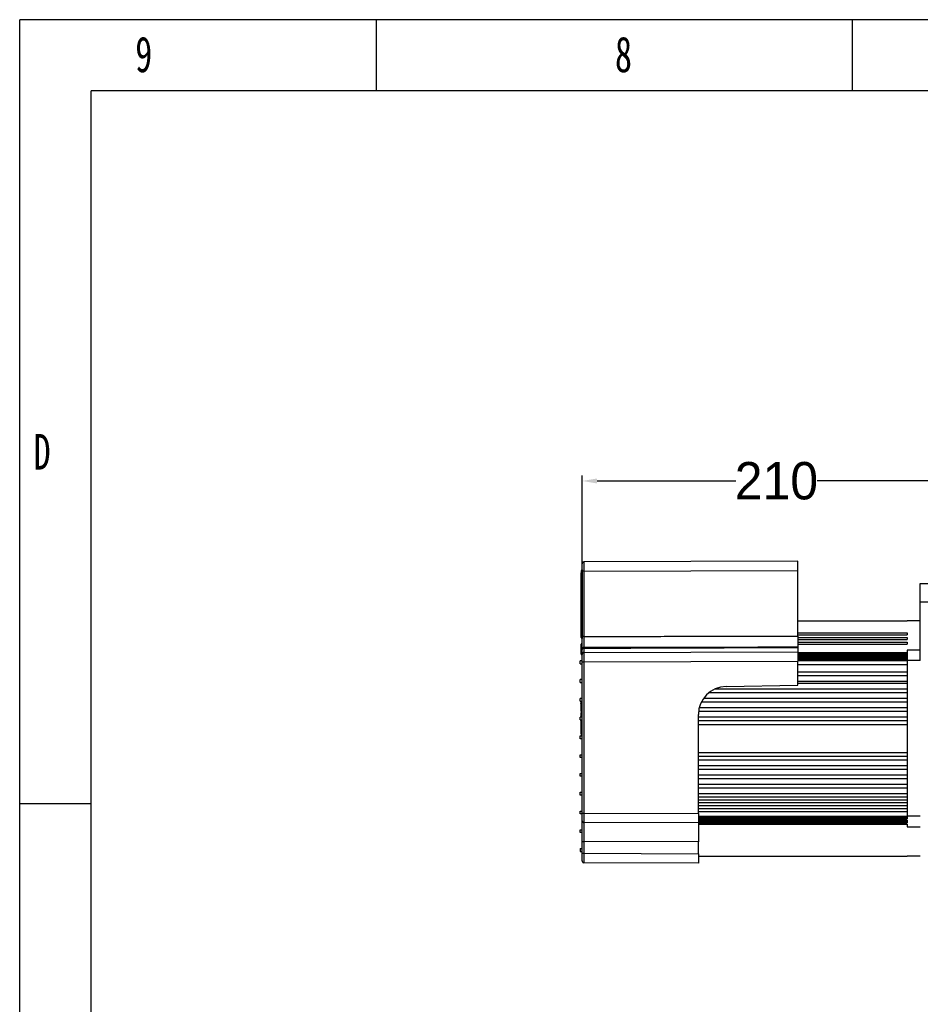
# Model space of a CAD drawing. Header units: millimetres. Extents: x 1476 to 3743, y -156 to 1447.
# Tile 20 of 70: x 1476 to 1958, y 920 to 1447. Entities that reach past the tile are written whole.
import ezdxf

# ---------------------------------------------------------------- set-up
doc = ezdxf.new("R2010")
doc.units = ezdxf.units.MM
doc.styles.add('样式 1', font='SimSun.ttf', dxfattribs={"width": 0.7, "height": 2.5})
doc.dimstyles.get("Standard").update_dxf_attribs({"dimtxt": 20, "dimasz": 8, "dimexe": 3, "dimexo": 5, "dimgap": 0.09, "dimtad": 0, "dimtih": 1, "dimtoh": 1, "dimdsep": 46, "dimtxsty": 'Standard', "dimcen": 0.09, "dimadec": 0, "dimazin": 0, "dimtfac": 1, "dimtofl": 0, "dimtmove": 0, "dimatfit": 3, "dimfxl": 1, "dimtolj": 1, "dimtzin": 0, "dimarcsym": 0})

# ---------------------------------------------------------------- blocks, each defined once
blk = doc.blocks.new('*D7')
at = {"color": 0, "lineweight": -2, "transparency": 16777216}
for p, q in [((1776.66, 1139.54), (1776.66, 1203.33)), ((1984.64, 1151.52), (1984.64, 1203.33)), ((1784.66, 1200.33), (1858.89, 1200.33)), ((1976.64, 1200.33), (1902.41, 1200.33))]:
    blk.add_line(p, q, dxfattribs=at)
at = {"color": 0, "lineweight": 18, "transparency": 16777216}
for points in [[(1784.66, 1201.67), (1784.66, 1199), (1776.66, 1200.33)], [(1976.64, 1201.67), (1976.64, 1199), (1984.64, 1200.33)]]:
    blk.add_solid(points, dxfattribs=at)
at = {"layer": 'Defpoints', "color": 0, "lineweight": 18, "transparency": 16777216}
for p in [(1776.66, 1200.33), (1984.64, 1146.52), (1776.66, 1134.54)]:
    blk.add_point(p, dxfattribs=at)
at = {"color": 0, "lineweight": 18, "transparency": 16777216, "insert": (1880.65, 1200.33), "char_height": 20, "attachment_point": 5}
blk.add_mtext('\\A1;210', dxfattribs=at)
blk = doc.blocks.new('图框')
at = {"lineweight": -3}
for p, q in [((2267.32, 1603.15), (0, 1603.15)), ((0, 0), (0, 1603.15)), ((190.85, 1564.98), (190.85, 1603.15)), ((445.64, 1564.98), (445.64, 1603.15)), ((2229.15, 1564.98), (38.17, 1564.98)), ((38.17, 38.17), (38.17, 1564.98)), ((38.17, 1183.28), (0, 1183.28))]:
    blk.add_line(p, q, dxfattribs=at)
at = {"lineweight": -3, "attachment_point": 1, "style": '样式 1'}
for s, insert, char_height, width in [('9', (61.85, 1594.15), 19.09, 9.9687), ('8', (318.55, 1594.15), 19.09, 9.306), ('{\\fSimSun|b0|i0|c134|p2;D}', (7.45, 1381.35), 19.0852, 9.1894)]:
    blk.add_mtext(s, dxfattribs=dict(at, insert=insert, char_height=char_height, width=width))

msp = doc.modelspace()

# ---------------------------------------------------------------- linework, layer by layer
for p, q in [((1776.663, 1151.996), (1776.663, 1156.016)), ((1892.137, 1157.421), (1777.664, 1157.021)), ((1892.137, 1152.396), (1892.137, 1157.421)), ((1776.158, 1152.29), (1776.158, 1151.063)), ((1776.158, 1120.289), (1776.158, 1151.063)), ((1776.658, 1152.79), (1776.658, 1151.318)), ((1776.663, 1152.79), (1776.658, 1152.79)), ((1776.663, 1151.318), (1776.658, 1151.318)), ((1776.658, 1151.318), (1776.658, 1120.544)), ((1776.663, 1117.084), (1776.663, 1151.996)), ((1777.664, 1151.996), (1776.663, 1151.996)), ((1777.664, 1151.996), (1892.137, 1152.396)), ((1777.664, 1151.996), (1777.664, 1117.084)), ((1892.137, 1117.253), (1892.137, 1152.396)), ((1957.637, 1145.522), (1984.637, 1145.522)), ((1957.637, 1135.522), (1957.637, 1145.522)), ((1984.637, 1135.522), (1957.637, 1135.522)), ((1957.637, 1104.147), (1957.637, 1135.522)), ((1892.139, 1125.523), (1950.637, 1125.523)), ((1957.637, 1125.523), (1950.637, 1125.523)), ((1776.158, 1116.516), (1776.158, 1120.289)), ((1776.663, 1120.544), (1776.658, 1120.544)), ((1776.658, 1120.544), (1776.658, 1116.016)), ((1892.139, 1118.996), (1950.637, 1118.996)), ((1892.139, 1117.996), (1950.637, 1117.996)), ((1950.637, 1118.996), (1950.637, 1117.996)), ((1776.158, 1111.401), (1776.158, 1112.916)), ((1776.158, 1112.569), (1776.158, 1112.569)), ((1776.563, 1113.111), (1776.258, 1113.111)), ((1776.563, 1113.016), (1776.258, 1113.016)), ((1776.258, 1113.016), (1776.258, 1111.501)), ((1776.563, 1111.501), (1776.563, 1113.016)), ((1777.664, 1117.084), (1776.663, 1117.084)), ((1892.137, 1117.253), (1892.137, 1111.473)), ((1892.139, 1116.486), (1950.637, 1116.486)), ((1892.139, 1115.486), (1950.637, 1115.486)), ((1892.139, 1113.986), (1950.637, 1113.986)), ((1892.139, 1112.986), (1950.637, 1112.986)), ((1950.637, 1116.486), (1950.637, 1115.486)), ((1950.637, 1113.986), (1950.637, 1112.986)), ((1776.158, 1111.591), (1776.096, 1111.591)), ((1776.099, 1107.426), (1776.137, 1107.426)), ((1776.137, 1107.426), (1776.258, 1107.426)), ((1776.158, 1111.491), (1776.158, 1111.491)), ((1776.158, 1110.033), (1776.158, 1111.401)), ((1776.158, 1107.616), (1776.158, 1110.033)), ((1776.563, 1111.501), (1776.258, 1111.501)), ((1776.258, 1111.501), (1776.258, 1110.022)), ((1776.563, 1110.022), (1776.258, 1110.022)), ((1776.258, 1110.022), (1776.258, 1107.516)), ((1776.563, 1107.516), (1776.258, 1107.516)), ((1776.258, 1107.426), (1776.563, 1107.426)), ((1776.258, 1107.422), (1776.563, 1107.422)), ((1776.563, 1110.022), (1776.563, 1111.501)), ((1776.563, 1107.516), (1776.563, 1110.022)), ((1776.663, 1111.691), (1776.663, 1111.691)), ((1776.663, 1103.484), (1776.663, 1107.504)), ((1776.663, 1107.326), (1776.663, 1107.326)), ((1777.664, 1111.29), (1777.664, 1110.813)), ((1777.664, 1108.509), (1892.137, 1108.909)), ((1892.137, 1111.472), (1892.137, 1111.2)), ((1892.137, 1111.2), (1892.137, 1108.909)), ((1892.137, 1108.909), (1892.137, 1103.884)), ((1892.139, 1108.475), (1950.637, 1108.475)), ((1892.139, 1108.462), (1950.637, 1108.462)), ((1892.139, 1107.772), (1950.637, 1107.772)), ((1950.637, 1109.814), (1950.637, 1108.462)), ((1957.637, 1109.814), (1950.637, 1109.814)), ((1950.637, 1108.462), (1950.637, 1105.634)), ((1776.663, 1104.011), (1775.658, 1104.011)), ((1775.658, 1102.503), (1775.658, 1104.011)), ((1775.658, 1102.503), (1776.663, 1102.503)), ((1776.663, 1103.484), (1777.664, 1103.484)), ((1776.663, 1022.444), (1776.663, 1103.484)), ((1777.664, 1103.484), (1892.137, 1103.884)), ((1777.664, 1103.484), (1777.664, 1022.444)), ((1892.137, 1090.982), (1892.137, 1103.884)), ((1892.139, 1107.065), (1950.637, 1107.065)), ((1892.139, 1106.358), (1950.637, 1106.358)), ((1892.139, 1105.634), (1950.637, 1105.634)), ((1892.139, 1104.927), (1950.637, 1104.927)), ((1892.139, 1104.147), (1950.637, 1104.147)), ((1892.139, 1102.147), (1950.637, 1102.147)), ((1950.637, 1105.634), (1950.637, 1104.147)), ((1957.637, 1104.147), (1950.637, 1104.147)), ((1950.637, 1104.147), (1950.637, 1020.899)), ((1892.139, 1098.147), (1950.637, 1098.147)), ((1776.663, 1093.961), (1775.658, 1093.961)), ((1775.658, 1092.453), (1775.658, 1093.961)), ((1775.658, 1092.453), (1776.663, 1092.453)), ((1892.139, 1096.147), (1950.637, 1096.147)), ((1892.139, 1093.147), (1950.637, 1093.147)), ((1892.139, 1092.023), (1950.637, 1092.023)), ((1844.548, 1087.023), (1950.637, 1087.023)), ((1847.847, 1089.023), (1950.637, 1089.023)), ((1853.684, 1090.31), (1892.137, 1090.982)), ((1776.663, 1083.911), (1775.658, 1083.911)), ((1775.658, 1082.403), (1775.658, 1083.911)), ((1775.658, 1082.403), (1776.663, 1082.403)), ((1776.065, 1082.215), (1775.934, 1082.215)), ((1840.486, 1082.023), (1950.637, 1082.023)), ((1841.698, 1084.023), (1950.637, 1084.023)), ((1775.94, 1078.204), (1776.663, 1078.204)), ((1776.065, 1077.377), (1775.94, 1077.377)), ((1776.663, 1076.687), (1775.94, 1076.687)), ((1776.065, 1076.236), (1776.663, 1076.236)), ((1838.979, 1077.023), (1950.637, 1077.023)), ((1839.356, 1079.023), (1950.637, 1079.023)), ((1776.663, 1073.861), (1775.658, 1073.861)), ((1775.658, 1072.353), (1775.658, 1073.861)), ((1775.658, 1072.353), (1776.663, 1072.353)), ((1776.065, 1074.953), (1776.663, 1074.953)), ((1838.872, 1022.23), (1838.872, 1075.238)), ((1838.872, 1074.023), (1950.637, 1074.023)), ((1838.872, 1072.023), (1950.637, 1072.023)), ((1776.065, 1066.291), (1776.663, 1066.291)), ((1776.065, 1064.951), (1776.663, 1064.951)), ((1838.872, 1070.023), (1950.637, 1070.023)), ((1775.658, 1063.811), (1776.663, 1063.811)), ((1775.658, 1062.303), (1775.658, 1063.811)), ((1776.663, 1062.303), (1775.658, 1062.303)), ((1775.94, 1064.451), (1776.663, 1064.451)), ((1838.872, 1055.023), (1950.637, 1055.023)), ((1775.658, 1053.761), (1776.663, 1053.761)), ((1775.658, 1052.253), (1775.658, 1053.761)), ((1776.663, 1052.253), (1775.658, 1052.253)), ((1838.872, 1053.023), (1950.637, 1053.023)), ((1838.872, 1051.023), (1950.637, 1051.023)), ((1838.872, 1048.023), (1950.637, 1048.023)), ((1838.872, 1046.023), (1950.637, 1046.023)), ((1775.658, 1043.711), (1776.663, 1043.711)), ((1775.658, 1042.203), (1775.658, 1043.711)), ((1776.663, 1042.203), (1775.658, 1042.203)), ((1838.872, 1043.023), (1950.637, 1043.023)), ((1838.872, 1041.023), (1950.637, 1041.023)), ((1775.658, 1033.661), (1776.663, 1033.661)), ((1775.658, 1032.153), (1775.658, 1033.661)), ((1838.872, 1038.023), (1950.637, 1038.023)), ((1838.872, 1036.023), (1950.637, 1036.023)), ((1776.663, 1032.153), (1775.658, 1032.153)), ((1838.872, 1033.023), (1950.637, 1033.023)), ((1838.872, 1031.223), (1950.637, 1031.223)), ((1838.872, 1029.623), (1950.637, 1029.623)), ((1838.872, 1028.123), (1950.637, 1028.123)), ((1775.658, 1023.611), (1776.663, 1023.611)), ((1775.658, 1022.103), (1775.658, 1023.611)), ((1838.872, 1026.523), (1950.637, 1026.523)), ((1838.872, 1025.023), (1950.637, 1025.023)), ((1838.872, 1023.423), (1950.637, 1023.423)), ((1776.663, 1022.103), (1775.658, 1022.103)), ((1776.663, 1018.424), (1776.663, 1022.444)), ((1776.663, 1022.444), (1777.664, 1022.444)), ((1776.663, 1007.369), (1776.663, 1018.424)), ((1777.664, 1022.444), (1838.872, 1022.23)), ((1838.872, 1022.23), (1838.872, 1017.205)), ((1838.872, 1020.899), (1950.637, 1020.899)), ((1838.872, 1020.119), (1950.637, 1020.119)), ((1838.872, 1019.412), (1950.637, 1019.412)), ((1838.872, 1018.688), (1950.637, 1018.688)), ((1838.872, 1017.981), (1950.637, 1017.981)), ((1950.637, 1020.899), (1950.637, 1019.412)), ((1957.637, 1020.899), (1950.637, 1020.899)), ((1950.637, 1018.688), (1950.637, 1017.274)), ((1775.658, 1013.561), (1776.663, 1013.561)), ((1775.658, 1012.053), (1775.658, 1013.561)), ((1838.872, 1017.205), (1777.664, 1017.419)), ((1838.872, 1017.274), (1950.637, 1017.274)), ((1838.872, 1017.205), (1838.872, 1007.155)), ((1838.872, 1016.583), (1950.637, 1016.583)), ((1838.872, 1016.571), (1950.637, 1016.571)), ((1950.637, 1016.583), (1950.637, 1015.229)), ((1950.637, 1015.229), (1957.637, 1015.229)), ((1776.663, 1012.053), (1775.658, 1012.053)), ((1776.663, 1000.961), (1776.663, 1007.369)), ((1776.663, 1007.369), (1777.664, 1007.369)), ((1777.664, 1007.369), (1777.664, 1000.961)), ((1838.872, 1007.155), (1777.664, 1007.369)), ((1838.872, 1000.747), (1838.872, 1007.155)), ((1775.658, 1003.511), (1776.663, 1003.511)), ((1775.658, 1003.511), (1775.658, 1002.003)), ((1775.658, 1002.003), (1776.663, 1002.003)), ((1776.663, 996.941), (1776.663, 1000.961)), ((1776.663, 1000.961), (1777.664, 1000.961)), ((1777.664, 1000.961), (1838.872, 1000.747)), ((1838.872, 1000.747), (1838.872, 995.722)), ((1838.872, 999.523), (1950.637, 999.523)), ((1957.637, 999.522), (1950.637, 999.522)), ((1838.872, 995.722), (1777.664, 995.936))]:
    msp.add_line(p, q)
for centre, radius, start, end in [((1777.668, 1156.016), 1.005, 90.2, 180), ((1776.658, 1152.29), 0.5, 90, 180), ((1776.658, 1116.516), 0.5, 180, 270), ((1776.258, 1112.916), 0.1, 90, 180), ((1776.258, 1111.401), 0.1, 90, 180), ((1776.258, 1107.616), 0.1, 180, 270), ((1776.563, 1107.416), 0.1, 0, 90), ((1777.668, 1107.504), 1.005, 90.2, 180), ((1853.947, 1075.238), 15.075, 91, 180), ((1777.668, 1018.424), 1.005, 180, 269.8), ((1777.668, 996.941), 1.005, 180, 201.30223), ((1777.668, 996.941), 1.005, 221.27013, 269.8)]:
    msp.add_arc(centre, radius, start, end)
for centre, major_axis, ratio, start_param, end_param in [((1776.658, 1151.063), (0.5, 0), 0.5092598, 1.5707963, 3.1415927), ((1776.658, 1120.289), (0.5, 0), 0.5092598, 1.5707963, 3.1415927), ((1776.258, 1113.011), (-0.1, 0), 0.9999999, 4.7353675, 6.2814163), ((1776.258, 1113.011), (-0.1, 0), 0.999998, 4.715068, 6.2808669), ((1776.563, 1113.211), (-0.1, 0), 1, 1.5923286, 3.1415786), ((1776.563, 1113.211), (0.1, 0), 0.9999967, 4.7383937, 6.2830564), ((1776.258, 1110.033), (-0.1, 0), 0.1035606, 0, 1.5707963), ((1776.258, 1107.526), (-0.1, 0), 0.9999946, 6.2826305, 7.8610924), ((1776.258, 1107.522), (-0.1, 0), 0.9999882, 0.0046223, 1.5903256), ((1776.563, 1107.326), (-0.1, 0), 1, 4.3434606, 4.7234006), ((1776.563, 1107.322), (0.1, 0), 0.9999821, 0.0013817, 1.5810575), ((1776.563, 1107.326), (0.1, 0), 0.9999999, 0.0000039, 1.5717026), ((1776.563, 1107.322), (0.1, 0), 0.9999902, 6.2790693, 7.8544103), ((1777.668, 1110.566), (1.005, 0), 0.7205924, 1.5742869, 3.1415927), ((1777.668, 1110.096), (1.005, 0), 0.7134656, 1.5742871, 3.1415927)]:
    msp.add_ellipse(centre, major_axis=major_axis, ratio=ratio, start_param=start_param, end_param=end_param)
for points, degree, knots in [([(1777.664, 1156.922), (1777.569, 1156.939), (1777.382, 1156.941), (1777.104, 1156.846), (1776.872, 1156.652), (1776.77, 1156.477), (1776.73, 1156.379)], 3, [0, 0, 0, 0, 0.2442257, 0.4974427, 0.7522353, 1, 1, 1, 1]), ([(1777.664, 1156.927), (1777.664, 1156.927), (1777.664, 1156.924), (1777.664, 1156.918), (1777.664, 1156.911), (1777.664, 1156.903), (1777.664, 1156.895), (1777.664, 1156.887), (1777.664, 1156.879), (1777.664, 1156.87), (1777.664, 1156.861), (1777.663, 1156.852), (1777.663, 1156.842), (1777.663, 1156.832), (1777.663, 1156.822), (1777.663, 1156.812), (1777.663, 1156.802), (1777.663, 1156.791), (1777.663, 1156.78), (1777.663, 1156.769), (1777.663, 1156.757), (1777.663, 1156.745), (1777.663, 1156.733), (1777.663, 1156.721), (1777.663, 1156.709), (1777.663, 1156.696), (1777.663, 1156.683), (1777.663, 1156.67), (1777.663, 1156.656), (1777.663, 1156.642), (1777.663, 1156.628), (1777.663, 1156.614), (1777.663, 1156.6), (1777.663, 1156.585), (1777.663, 1156.57), (1777.663, 1156.555), (1777.663, 1156.539), (1777.663, 1156.524), (1777.663, 1156.508), (1777.663, 1156.492), (1777.663, 1156.475), (1777.663, 1156.459), (1777.663, 1156.442), (1777.663, 1156.425), (1777.663, 1156.407), (1777.663, 1156.39), (1777.663, 1156.372), (1777.663, 1156.354), (1777.663, 1156.336), (1777.663, 1156.317), (1777.663, 1156.299), (1777.663, 1156.28), (1777.663, 1156.261), (1777.663, 1156.241), (1777.663, 1156.222), (1777.663, 1156.202), (1777.663, 1156.182), (1777.663, 1156.162), (1777.663, 1156.141), (1777.663, 1156.121), (1777.663, 1156.1), (1777.663, 1156.079), (1777.663, 1156.057), (1777.663, 1156.036), (1777.663, 1156.014), (1777.663, 1155.992), (1777.663, 1155.97), (1777.663, 1155.948), (1777.663, 1155.925), (1777.663, 1155.902), (1777.663, 1155.879), (1777.663, 1155.856), (1777.663, 1155.833), (1777.663, 1155.809), (1777.663, 1155.785), (1777.663, 1155.761), (1777.663, 1155.737), (1777.663, 1155.713), (1777.663, 1155.688), (1777.663, 1155.663), (1777.663, 1155.638), (1777.663, 1155.613), (1777.663, 1155.588), (1777.663, 1155.562), (1777.663, 1155.537), (1777.663, 1155.511), (1777.663, 1155.485), (1777.663, 1155.458), (1777.663, 1155.432), (1777.663, 1155.405), (1777.663, 1155.378), (1777.663, 1155.351), (1777.663, 1155.324), (1777.663, 1155.297), (1777.663, 1155.269), (1777.663, 1155.242), (1777.663, 1155.214), (1777.663, 1155.186), (1777.663, 1155.158), (1777.663, 1155.129), (1777.663, 1155.101), (1777.663, 1155.072), (1777.663, 1155.043), (1777.663, 1155.014), (1777.663, 1154.985), (1777.663, 1154.956), (1777.663, 1154.926), (1777.663, 1154.897), (1777.663, 1154.867), (1777.663, 1154.837), (1777.663, 1154.807), (1777.663, 1154.777), (1777.663, 1154.746), (1777.663, 1154.716), (1777.663, 1154.685), (1777.663, 1154.654), (1777.663, 1154.623), (1777.663, 1154.592), (1777.663, 1154.561), (1777.663, 1154.53), (1777.663, 1154.498), (1777.663, 1154.467), (1777.663, 1154.435), (1777.663, 1154.403), (1777.663, 1154.371), (1777.663, 1154.339), (1777.663, 1154.307), (1777.663, 1154.274), (1777.663, 1154.242), (1777.663, 1154.209), (1777.663, 1154.177), (1777.663, 1154.144), (1777.663, 1154.111), (1777.663, 1154.078), (1777.663, 1154.045), (1777.663, 1154.011), (1777.663, 1153.978), (1777.663, 1153.944), (1777.663, 1153.911), (1777.663, 1153.877), (1777.663, 1153.843), (1777.663, 1153.81), (1777.663, 1153.776), (1777.663, 1153.741), (1777.663, 1153.707), (1777.663, 1153.673), (1777.663, 1153.639), (1777.663, 1153.604), (1777.663, 1153.57), (1777.663, 1153.535), (1777.663, 1153.501), (1777.663, 1153.466), (1777.663, 1153.431), (1777.663, 1153.396), (1777.663, 1153.361), (1777.663, 1153.326), (1777.663, 1153.291), (1777.664, 1153.256), (1777.664, 1153.221), (1777.664, 1153.185), (1777.664, 1153.15), (1777.664, 1153.114), (1777.664, 1153.079), (1777.664, 1153.043), (1777.664, 1153.008), (1777.664, 1152.972), (1777.664, 1152.936), (1777.664, 1152.901), (1777.664, 1152.865), (1777.664, 1152.829), (1777.664, 1152.793), (1777.664, 1152.757), (1777.664, 1152.721), (1777.664, 1152.685), (1777.664, 1152.649), (1777.664, 1152.613), (1777.664, 1152.577), (1777.664, 1152.541), (1777.664, 1152.505), (1777.664, 1152.468), (1777.664, 1152.432), (1777.664, 1152.396), (1777.664, 1152.36), (1777.664, 1152.323), (1777.664, 1152.287), (1777.664, 1152.251), (1777.664, 1152.214), (1777.664, 1152.178), (1777.664, 1152.142), (1777.664, 1152.105), (1777.664, 1152.069), (1777.664, 1152.033), (1777.664, 1152.008), (1777.664, 1151.996)], 3, [0, 0, 0, 0, 0.0011298, 0.0063872, 0.0116445, 0.0169019, 0.0221593, 0.0274166, 0.032674, 0.0379313, 0.0431887, 0.048446, 0.0537034, 0.0589607, 0.0642181, 0.0694754, 0.0747328, 0.0799901, 0.0852475, 0.0905048, 0.0957621, 0.1010195, 0.1062768, 0.1115341, 0.1167915, 0.1220488, 0.1273061, 0.1325634, 0.1378208, 0.1430781, 0.1483354, 0.1535927, 0.15885, 0.1641073, 0.1693647, 0.174622, 0.1798793, 0.1851366, 0.1903939, 0.1956512, 0.2009085, 0.2061658, 0.2114231, 0.2166804, 0.2219377, 0.227195, 0.2324523, 0.2377095, 0.2429668, 0.2482241, 0.2534814, 0.2587387, 0.263996, 0.2692532, 0.2745105, 0.2797678, 0.2850251, 0.2902823, 0.2955396, 0.3007969, 0.3060541, 0.3113114, 0.3165687, 0.3218259, 0.3270832, 0.3323404, 0.3375977, 0.342855, 0.3481122, 0.3533695, 0.3586267, 0.363884, 0.3691412, 0.3743985, 0.3796557, 0.3849129, 0.3901702, 0.3954274, 0.4006847, 0.4059419, 0.4111991, 0.4164564, 0.4217136, 0.4269708, 0.432228, 0.4374853, 0.4427425, 0.4479997, 0.4532569, 0.4585142, 0.4637714, 0.4690286, 0.4742858, 0.479543, 0.4848002, 0.4900574, 0.4953147, 0.5005719, 0.5058291, 0.5110863, 0.5163435, 0.5216007, 0.5268579, 0.5321151, 0.5373723, 0.5426295, 0.5478867, 0.5531438, 0.558401, 0.5636582, 0.5689154, 0.5741726, 0.5794298, 0.584687, 0.5899441, 0.5952013, 0.6004585, 0.6057157, 0.6109729, 0.61623, 0.6214872, 0.6267444, 0.6320015, 0.6372587, 0.6425159, 0.647773, 0.6530302, 0.6582874, 0.6635445, 0.6688017, 0.6740588, 0.679316, 0.6845732, 0.6898303, 0.6950875, 0.7003446, 0.7056018, 0.7108589, 0.7161161, 0.7213732, 0.7266304, 0.7318875, 0.7371446, 0.7424018, 0.7476589, 0.752916, 0.7581732, 0.7634303, 0.7686875, 0.7739446, 0.7792017, 0.7844588, 0.789716, 0.7949731, 0.8002302, 0.8054873, 0.8107445, 0.8160016, 0.8212587, 0.8265158, 0.8317729, 0.8370301, 0.8422872, 0.8475443, 0.8528014, 0.8580585, 0.8633156, 0.8685727, 0.8738298, 0.8790869, 0.884344, 0.8896011, 0.8948582, 0.9001153, 0.9053724, 0.9106295, 0.9158866, 0.9211437, 0.9264008, 0.9316579, 0.936915, 0.9421721, 0.9474292, 0.9526863, 0.9579434, 0.9632004, 0.9684575, 0.9737146, 0.9789717, 0.9842288, 0.9894858, 0.9947429, 1, 1, 1, 1]), ([(1777.664, 1157.021), (1777.664, 1157.021), (1777.664, 1157.021), (1777.664, 1157.021), (1777.664, 1157.02), (1777.664, 1157.019), (1777.664, 1157.018), (1777.664, 1157.017), (1777.664, 1157.015), (1777.664, 1157.013), (1777.664, 1157.011), (1777.664, 1157.008), (1777.664, 1157.005), (1777.664, 1157.002), (1777.664, 1156.999), (1777.664, 1156.996), (1777.664, 1156.992), (1777.664, 1156.988), (1777.664, 1156.983), (1777.664, 1156.979), (1777.664, 1156.974), (1777.664, 1156.969), (1777.664, 1156.963), (1777.664, 1156.958), (1777.664, 1156.952), (1777.664, 1156.946), (1777.664, 1156.939), (1777.664, 1156.933), (1777.664, 1156.929), (1777.664, 1156.927)], 3, [0, 0, 0, 0, 0.0373343, 0.0746685, 0.1120027, 0.1493369, 0.1866711, 0.2240053, 0.2613395, 0.2986736, 0.3360078, 0.3733419, 0.410676, 0.4480101, 0.4853442, 0.5226782, 0.5600123, 0.5973464, 0.6346804, 0.6720144, 0.7093484, 0.7466824, 0.7840164, 0.8213503, 0.8586843, 0.8960182, 0.9333521, 0.9706861, 1, 1, 1, 1]), ([(1776.663, 1110.992), (1776.663, 1111.445), (1776.663, 1111.955), (1776.663, 1112.329), (1776.663, 1112.728), (1776.663, 1113.126), (1776.663, 1113.962), (1776.663, 1114.829), (1776.663, 1115.72), (1776.663, 1116.172), (1776.663, 1116.627), (1776.663, 1117.084)], 2, [0, 0, 0, 0.1832984, 0.1832984, 0.3194153, 0.3194153, 0.4555322, 0.5916492, 0.7277661, 0.8638831, 0.8638831, 1, 1, 1]), ([(1777.664, 1117.084), (1777.665, 1116.814), (1777.665, 1116.545), (1777.666, 1116.008), (1777.666, 1115.741), (1777.666, 1115.213), (1777.667, 1114.952), (1777.667, 1114.437), (1777.667, 1114.184), (1777.667, 1113.687), (1777.667, 1113.202), (1777.666, 1112.513), (1777.665, 1111.87), (1777.665, 1111.477), (1777.664, 1111.29)], 3, [0, 0, 0, 0, 0.125, 0.125, 0.25, 0.25, 0.375, 0.375, 0.5, 0.5, 0.625, 0.75, 0.875, 1, 1, 1, 1]), ([(1776.258, 1107.521), (1776.258, 1107.516), (1776.258, 1107.511), (1776.258, 1107.497), (1776.258, 1107.489), (1776.258, 1107.475), (1776.258, 1107.455), (1776.258, 1107.438), (1776.258, 1107.431), (1776.258, 1107.428), (1776.258, 1107.427), (1776.258, 1107.426), (1776.258, 1107.426), (1776.258, 1107.426)], 3, [0, 0, 0, 0, 0.0828935, 0.0828935, 0.2289645, 0.2289645, 0.3750355, 0.6671776, 0.8132486, 0.8132486, 0.9593196, 0.9593196, 1, 1, 1, 1]), ([(1776.563, 1107.426), (1776.563, 1107.426), (1776.563, 1107.426), (1776.563, 1107.427), (1776.563, 1107.433), (1776.563, 1107.45), (1776.563, 1107.468), (1776.563, 1107.474), (1776.563, 1107.489), (1776.563, 1107.497), (1776.563, 1107.506), (1776.563, 1107.508), (1776.563, 1107.509)], 3, [0, 0, 0, 0, 0.0367102, 0.0367102, 0.3513324, 0.6659545, 0.6659545, 0.8232656, 0.8232656, 0.9805767, 0.9805767, 1, 1, 1, 1]), ([(1776.663, 1107.504), (1776.663, 1107.504), (1776.663, 1107.762), (1776.663, 1108.014), (1776.663, 1108.346), (1776.663, 1108.753), (1776.663, 1108.994), (1776.663, 1109.479), (1776.663, 1110.096)], 2, [0, 0, 0, 0.25, 0.375, 0.5, 0.625, 0.75, 0.75, 1, 1, 1]), ([(1777.664, 1108.41), (1777.569, 1108.427), (1777.382, 1108.429), (1777.104, 1108.334), (1776.872, 1108.14), (1776.77, 1107.965), (1776.73, 1107.867)], 3, [0, 0, 0, 0, 0.2442257, 0.4974427, 0.7522353, 1, 1, 1, 1]), ([(1777.664, 1108.415), (1777.664, 1108.415), (1777.664, 1108.412), (1777.664, 1108.407), (1777.664, 1108.399), (1777.664, 1108.391), (1777.664, 1108.383), (1777.664, 1108.375), (1777.664, 1108.367), (1777.664, 1108.358), (1777.664, 1108.349), (1777.663, 1108.34), (1777.663, 1108.33), (1777.663, 1108.321), (1777.663, 1108.31), (1777.663, 1108.3), (1777.663, 1108.29), (1777.663, 1108.279), (1777.663, 1108.268), (1777.663, 1108.257), (1777.663, 1108.245), (1777.663, 1108.233), (1777.663, 1108.221), (1777.663, 1108.209), (1777.663, 1108.197), (1777.663, 1108.184), (1777.663, 1108.171), (1777.663, 1108.158), (1777.663, 1108.144), (1777.663, 1108.13), (1777.663, 1108.116), (1777.663, 1108.102), (1777.663, 1108.088), (1777.663, 1108.073), (1777.663, 1108.058), (1777.663, 1108.043), (1777.663, 1108.027), (1777.663, 1108.012), (1777.663, 1107.996), (1777.663, 1107.98), (1777.663, 1107.963), (1777.663, 1107.947), (1777.663, 1107.93), (1777.663, 1107.913), (1777.663, 1107.896), (1777.663, 1107.878), (1777.663, 1107.86), (1777.663, 1107.842), (1777.663, 1107.824), (1777.663, 1107.806), (1777.663, 1107.787), (1777.663, 1107.768), (1777.663, 1107.749), (1777.663, 1107.73), (1777.663, 1107.71), (1777.663, 1107.69), (1777.663, 1107.67), (1777.663, 1107.65), (1777.663, 1107.629), (1777.663, 1107.609), (1777.663, 1107.588), (1777.663, 1107.567), (1777.663, 1107.545), (1777.663, 1107.524), (1777.663, 1107.502), (1777.663, 1107.48), (1777.663, 1107.458), (1777.663, 1107.436), (1777.663, 1107.413), (1777.663, 1107.39), (1777.663, 1107.367), (1777.663, 1107.344), (1777.663, 1107.321), (1777.663, 1107.297), (1777.663, 1107.273), (1777.663, 1107.249), (1777.663, 1107.225), (1777.663, 1107.201), (1777.663, 1107.176), (1777.663, 1107.151), (1777.663, 1107.127), (1777.663, 1107.101), (1777.663, 1107.076), (1777.663, 1107.05), (1777.663, 1107.025), (1777.663, 1106.999), (1777.663, 1106.973), (1777.663, 1106.947), (1777.663, 1106.92), (1777.663, 1106.893), (1777.663, 1106.867), (1777.663, 1106.84), (1777.663, 1106.812), (1777.663, 1106.785), (1777.663, 1106.758), (1777.663, 1106.73), (1777.663, 1106.702), (1777.663, 1106.674), (1777.663, 1106.646), (1777.663, 1106.617), (1777.663, 1106.589), (1777.663, 1106.56), (1777.663, 1106.531), (1777.663, 1106.502), (1777.663, 1106.473), (1777.663, 1106.444), (1777.663, 1106.414), (1777.663, 1106.385), (1777.663, 1106.355), (1777.663, 1106.325), (1777.663, 1106.295), (1777.663, 1106.265), (1777.663, 1106.234), (1777.663, 1106.204), (1777.663, 1106.173), (1777.663, 1106.142), (1777.663, 1106.112), (1777.663, 1106.08), (1777.663, 1106.049), (1777.663, 1106.018), (1777.663, 1105.986), (1777.663, 1105.955), (1777.663, 1105.923), (1777.663, 1105.891), (1777.663, 1105.859), (1777.663, 1105.827), (1777.663, 1105.795), (1777.663, 1105.763), (1777.663, 1105.73), (1777.663, 1105.697), (1777.663, 1105.665), (1777.663, 1105.632), (1777.663, 1105.599), (1777.663, 1105.566), (1777.663, 1105.533), (1777.663, 1105.499), (1777.663, 1105.466), (1777.663, 1105.433), (1777.663, 1105.399), (1777.663, 1105.365), (1777.663, 1105.332), (1777.663, 1105.298), (1777.663, 1105.264), (1777.663, 1105.23), (1777.663, 1105.195), (1777.663, 1105.161), (1777.663, 1105.127), (1777.663, 1105.092), (1777.663, 1105.058), (1777.663, 1105.023), (1777.663, 1104.989), (1777.663, 1104.954), (1777.663, 1104.919), (1777.663, 1104.884), (1777.663, 1104.849), (1777.663, 1104.814), (1777.663, 1104.779), (1777.664, 1104.744), (1777.664, 1104.709), (1777.664, 1104.673), (1777.664, 1104.638), (1777.664, 1104.603), (1777.664, 1104.567), (1777.664, 1104.532), (1777.664, 1104.496), (1777.664, 1104.46), (1777.664, 1104.425), (1777.664, 1104.389), (1777.664, 1104.353), (1777.664, 1104.317), (1777.664, 1104.281), (1777.664, 1104.245), (1777.664, 1104.209), (1777.664, 1104.173), (1777.664, 1104.137), (1777.664, 1104.101), (1777.664, 1104.065), (1777.664, 1104.029), (1777.664, 1103.993), (1777.664, 1103.957), (1777.664, 1103.92), (1777.664, 1103.884), (1777.664, 1103.848), (1777.664, 1103.812), (1777.664, 1103.775), (1777.664, 1103.739), (1777.664, 1103.703), (1777.664, 1103.666), (1777.664, 1103.63), (1777.664, 1103.594), (1777.664, 1103.557), (1777.664, 1103.521), (1777.664, 1103.497), (1777.664, 1103.484)], 3, [0, 0, 0, 0, 0.0011037, 0.0063609, 0.0116181, 0.0168753, 0.0221325, 0.0273897, 0.0326469, 0.0379041, 0.0431613, 0.0484186, 0.0536758, 0.058933, 0.0641902, 0.0694474, 0.0747047, 0.0799619, 0.0852191, 0.0904763, 0.0957336, 0.1009908, 0.106248, 0.1115053, 0.1167625, 0.1220197, 0.127277, 0.1325342, 0.1377914, 0.1430487, 0.1483059, 0.1535632, 0.1588204, 0.1640776, 0.1693349, 0.1745921, 0.1798494, 0.1851066, 0.1903639, 0.1956211, 0.2008784, 0.2061357, 0.2113929, 0.2166502, 0.2219074, 0.2271647, 0.232422, 0.2376792, 0.2429365, 0.2481938, 0.253451, 0.2587083, 0.2639656, 0.2692229, 0.2744801, 0.2797374, 0.2849947, 0.290252, 0.2955093, 0.3007665, 0.3060238, 0.3112811, 0.3165384, 0.3217957, 0.327053, 0.3323103, 0.3375676, 0.3428249, 0.3480822, 0.3533395, 0.3585968, 0.3638541, 0.3691114, 0.3743687, 0.379626, 0.3848833, 0.3901406, 0.3953979, 0.4006552, 0.4059125, 0.4111698, 0.4164272, 0.4216845, 0.4269418, 0.4321991, 0.4374564, 0.4427138, 0.4479711, 0.4532284, 0.4584858, 0.4637431, 0.4690004, 0.4742578, 0.4795151, 0.4847724, 0.4900298, 0.4952871, 0.5005445, 0.5058018, 0.5110591, 0.5163165, 0.5215738, 0.5268312, 0.5320885, 0.5373459, 0.5426033, 0.5478606, 0.553118, 0.5583753, 0.5636327, 0.5688901, 0.5741474, 0.5794048, 0.5846622, 0.5899195, 0.5951769, 0.6004343, 0.6056917, 0.610949, 0.6162064, 0.6214638, 0.6267212, 0.6319786, 0.637236, 0.6424933, 0.6477507, 0.6530081, 0.6582655, 0.6635229, 0.6687803, 0.6740377, 0.6792951, 0.6845525, 0.6898099, 0.6950673, 0.7003247, 0.7055821, 0.7108396, 0.716097, 0.7213544, 0.7266118, 0.7318692, 0.7371266, 0.7423841, 0.7476415, 0.7528989, 0.7581563, 0.7634138, 0.7686712, 0.7739286, 0.7791861, 0.7844435, 0.7897009, 0.7949584, 0.8002158, 0.8054733, 0.8107307, 0.8159882, 0.8212456, 0.8265031, 0.8317605, 0.837018, 0.8422754, 0.8475329, 0.8527903, 0.8580478, 0.8633053, 0.8685627, 0.8738202, 0.8790777, 0.8843351, 0.8895926, 0.8948501, 0.9001076, 0.905365, 0.9106225, 0.91588, 0.9211375, 0.926395, 0.9316525, 0.93691, 0.9421675, 0.9474249, 0.9526824, 0.9579399, 0.9631974, 0.9684549, 0.9737124, 0.97897, 0.9842275, 0.989485, 0.9947425, 1, 1, 1, 1]), ([(1777.664, 1110.813), (1796.721, 1110.878), (1834.879, 1111.007), (1873.036, 1111.136), (1892.137, 1111.2)], 3, [0, 0, 0, 0, 0.4994143, 1, 1, 1, 1]), ([(1777.664, 1108.509), (1777.664, 1108.509), (1777.664, 1108.509), (1777.664, 1108.509), (1777.664, 1108.508), (1777.664, 1108.507), (1777.664, 1108.506), (1777.664, 1108.505), (1777.664, 1108.503), (1777.664, 1108.501), (1777.664, 1108.499), (1777.664, 1108.496), (1777.664, 1108.493), (1777.664, 1108.49), (1777.664, 1108.487), (1777.664, 1108.484), (1777.664, 1108.48), (1777.664, 1108.476), (1777.664, 1108.471), (1777.664, 1108.467), (1777.664, 1108.462), (1777.664, 1108.457), (1777.664, 1108.451), (1777.664, 1108.446), (1777.664, 1108.44), (1777.664, 1108.434), (1777.664, 1108.427), (1777.664, 1108.421), (1777.664, 1108.417), (1777.664, 1108.415)], 3, [0, 0, 0, 0, 0.0373272, 0.0746545, 0.1119817, 0.149309, 0.1866363, 0.2239636, 0.2612909, 0.2986182, 0.3359455, 0.3732728, 0.4106001, 0.4479275, 0.4852548, 0.5225822, 0.5599095, 0.5972369, 0.6345643, 0.6718917, 0.7092191, 0.7465465, 0.7838739, 0.8212013, 0.8585288, 0.8958562, 0.9331837, 0.9705111, 1, 1, 1, 1]), ([(1776.065, 1082.471), (1776.065, 1082.471), (1776.065, 1081.516), (1776.065, 1079.16), (1776.065, 1078.206), (1776.065, 1078.204)], 3, [0, 0, 0, 0, 0.5002104, 0.5002104, 1, 1, 1, 1]), ([(1776.065, 1081.219), (1776.065, 1081.294), (1776.065, 1081.331), (1776.065, 1081.331), (1776.065, 1081.331), (1776.065, 1081.331)], 3, [0, 0, 0, 0, 0.3333333, 0.3333333, 1, 1, 1, 1]), ([(1776.065, 1072.377), (1776.065, 1071.905), (1776.065, 1071.409), (1776.065, 1070.89), (1776.065, 1070.89), (1776.065, 1066.956), (1776.065, 1066.956), (1776.065, 1066.722), (1776.065, 1066.5), (1776.065, 1066.291)], 3, [0, 0, 0, 0, 0.2563026, 0.2563026, 0.2563026, 0.6281513, 0.6281513, 0.6281513, 1, 1, 1, 1]), ([(1776.73, 1018.062), (1776.77, 1017.963), (1776.872, 1017.789), (1777.104, 1017.594), (1777.382, 1017.499), (1777.569, 1017.501), (1777.664, 1017.518)], 3, [0, 0, 0, 0, 0.2477647, 0.5025573, 0.7557743, 1, 1, 1, 1]), ([(1777.664, 1022.444), (1777.664, 1022.432), (1777.664, 1022.407), (1777.664, 1022.371), (1777.664, 1022.335), (1777.664, 1022.298), (1777.664, 1022.262), (1777.664, 1022.226), (1777.664, 1022.189), (1777.664, 1022.153), (1777.664, 1022.117), (1777.664, 1022.08), (1777.664, 1022.044), (1777.664, 1022.008), (1777.664, 1021.972), (1777.664, 1021.935), (1777.664, 1021.899), (1777.664, 1021.863), (1777.664, 1021.827), (1777.664, 1021.791), (1777.664, 1021.755), (1777.664, 1021.719), (1777.664, 1021.683), (1777.664, 1021.647), (1777.664, 1021.611), (1777.664, 1021.575), (1777.664, 1021.539), (1777.664, 1021.504), (1777.664, 1021.468), (1777.664, 1021.432), (1777.664, 1021.397), (1777.664, 1021.361), (1777.664, 1021.326), (1777.664, 1021.29), (1777.664, 1021.255), (1777.664, 1021.22), (1777.664, 1021.184), (1777.663, 1021.149), (1777.663, 1021.114), (1777.663, 1021.079), (1777.663, 1021.044), (1777.663, 1021.009), (1777.663, 1020.974), (1777.663, 1020.94), (1777.663, 1020.905), (1777.663, 1020.87), (1777.663, 1020.836), (1777.663, 1020.801), (1777.663, 1020.767), (1777.663, 1020.733), (1777.663, 1020.699), (1777.663, 1020.665), (1777.663, 1020.631), (1777.663, 1020.597), (1777.663, 1020.563), (1777.663, 1020.529), (1777.663, 1020.496), (1777.663, 1020.462), (1777.663, 1020.429), (1777.663, 1020.396), (1777.663, 1020.362), (1777.663, 1020.329), (1777.663, 1020.296), (1777.663, 1020.264), (1777.663, 1020.231), (1777.663, 1020.198), (1777.663, 1020.166), (1777.663, 1020.133), (1777.663, 1020.101), (1777.663, 1020.069), (1777.663, 1020.037), (1777.663, 1020.005), (1777.663, 1019.973), (1777.663, 1019.942), (1777.663, 1019.91), (1777.663, 1019.879), (1777.663, 1019.848), (1777.663, 1019.817), (1777.663, 1019.786), (1777.663, 1019.755), (1777.663, 1019.724), (1777.663, 1019.694), (1777.663, 1019.663), (1777.663, 1019.633), (1777.663, 1019.603), (1777.663, 1019.573), (1777.663, 1019.543), (1777.663, 1019.514), (1777.663, 1019.484), (1777.663, 1019.455), (1777.663, 1019.426), (1777.663, 1019.397), (1777.663, 1019.368), (1777.663, 1019.339), (1777.663, 1019.311), (1777.663, 1019.282), (1777.663, 1019.254), (1777.663, 1019.226), (1777.663, 1019.198), (1777.663, 1019.171), (1777.663, 1019.143), (1777.663, 1019.116), (1777.663, 1019.089), (1777.663, 1019.062), (1777.663, 1019.035), (1777.663, 1019.008), (1777.663, 1018.982), (1777.663, 1018.956), (1777.663, 1018.929), (1777.663, 1018.904), (1777.663, 1018.878), (1777.663, 1018.852), (1777.663, 1018.827), (1777.663, 1018.802), (1777.663, 1018.777), (1777.663, 1018.752), (1777.663, 1018.727), (1777.663, 1018.703), (1777.663, 1018.679), (1777.663, 1018.655), (1777.663, 1018.631), (1777.663, 1018.607), (1777.663, 1018.584), (1777.663, 1018.561), (1777.663, 1018.538), (1777.663, 1018.515), (1777.663, 1018.493), (1777.663, 1018.47), (1777.663, 1018.448), (1777.663, 1018.426), (1777.663, 1018.404), (1777.663, 1018.383), (1777.663, 1018.361), (1777.663, 1018.34), (1777.663, 1018.319), (1777.663, 1018.299), (1777.663, 1018.278), (1777.663, 1018.258), (1777.663, 1018.238), (1777.663, 1018.218), (1777.663, 1018.199), (1777.663, 1018.179), (1777.663, 1018.16), (1777.663, 1018.141), (1777.663, 1018.123), (1777.663, 1018.104), (1777.663, 1018.086), (1777.663, 1018.068), (1777.663, 1018.05), (1777.663, 1018.033), (1777.663, 1018.015), (1777.663, 1017.998), (1777.663, 1017.981), (1777.663, 1017.965), (1777.663, 1017.948), (1777.663, 1017.932), (1777.663, 1017.916), (1777.663, 1017.901), (1777.663, 1017.885), (1777.663, 1017.87), (1777.663, 1017.855), (1777.663, 1017.841), (1777.663, 1017.826), (1777.663, 1017.812), (1777.663, 1017.798), (1777.663, 1017.784), (1777.663, 1017.771), (1777.663, 1017.757), (1777.663, 1017.744), (1777.663, 1017.732), (1777.663, 1017.719), (1777.663, 1017.707), (1777.663, 1017.695), (1777.663, 1017.683), (1777.663, 1017.672), (1777.663, 1017.66), (1777.663, 1017.649), (1777.663, 1017.638), (1777.663, 1017.628), (1777.663, 1017.618), (1777.663, 1017.608), (1777.663, 1017.598), (1777.663, 1017.588), (1777.664, 1017.579), (1777.664, 1017.57), (1777.664, 1017.561), (1777.664, 1017.553), (1777.664, 1017.545), (1777.664, 1017.537), (1777.664, 1017.529), (1777.664, 1017.522), (1777.664, 1017.514), (1777.664, 1017.508), (1777.664, 1017.501), (1777.664, 1017.494), (1777.664, 1017.488), (1777.664, 1017.482), (1777.664, 1017.477), (1777.664, 1017.471), (1777.664, 1017.466), (1777.664, 1017.461), (1777.664, 1017.457), (1777.664, 1017.452), (1777.664, 1017.448), (1777.664, 1017.445), (1777.664, 1017.441), (1777.664, 1017.438), (1777.664, 1017.435), (1777.664, 1017.432), (1777.664, 1017.429), (1777.664, 1017.427), (1777.664, 1017.425), (1777.664, 1017.424), (1777.664, 1017.422), (1777.664, 1017.421), (1777.664, 1017.42), (1777.664, 1017.419), (1777.664, 1017.419), (1777.664, 1017.419), (1777.664, 1017.419)], 3, [0, 0, 0, 0, 0.0046082, 0.0092163, 0.0138245, 0.0184326, 0.0230408, 0.027649, 0.0322571, 0.0368653, 0.0414734, 0.0460816, 0.0506898, 0.0552979, 0.0599061, 0.0645143, 0.0691225, 0.0737306, 0.0783388, 0.082947, 0.0875552, 0.0921633, 0.0967715, 0.1013797, 0.1059879, 0.1105961, 0.1152042, 0.1198124, 0.1244206, 0.1290288, 0.133637, 0.1382452, 0.1428534, 0.1474615, 0.1520697, 0.1566779, 0.1612861, 0.1658943, 0.1705025, 0.1751107, 0.1797189, 0.1843271, 0.1889353, 0.1935435, 0.1981517, 0.2027599, 0.2073681, 0.2119763, 0.2165845, 0.2211928, 0.225801, 0.2304092, 0.2350174, 0.2396256, 0.2442338, 0.248842, 0.2534503, 0.2580585, 0.2626667, 0.2672749, 0.2718831, 0.2764914, 0.2810996, 0.2857078, 0.2903161, 0.2949243, 0.2995325, 0.3041407, 0.308749, 0.3133572, 0.3179654, 0.3225737, 0.3271819, 0.3317902, 0.3363984, 0.3410066, 0.3456149, 0.3502231, 0.3548314, 0.3594396, 0.3640479, 0.3686561, 0.3732644, 0.3778726, 0.3824809, 0.3870891, 0.3916974, 0.3963056, 0.4009139, 0.4055222, 0.4101304, 0.4147387, 0.419347, 0.4239552, 0.4285635, 0.4331718, 0.43778, 0.4423883, 0.4469966, 0.4516048, 0.4562131, 0.4608214, 0.4654297, 0.470038, 0.4746462, 0.4792545, 0.4838628, 0.4884711, 0.4930794, 0.4976877, 0.5022959, 0.5069042, 0.5115125, 0.5161208, 0.5207291, 0.5253374, 0.5299457, 0.534554, 0.5391623, 0.5437706, 0.5483789, 0.5529872, 0.5575955, 0.5622038, 0.5668121, 0.5714205, 0.5760288, 0.5806371, 0.5852454, 0.5898537, 0.594462, 0.5990703, 0.6036787, 0.608287, 0.6128953, 0.6175036, 0.622112, 0.6267203, 0.6313286, 0.6359369, 0.6405453, 0.6451536, 0.6497619, 0.6543703, 0.6589786, 0.663587, 0.6681953, 0.6728036, 0.677412, 0.6820203, 0.6866287, 0.691237, 0.6958454, 0.7004537, 0.7050621, 0.7096704, 0.7142788, 0.7188872, 0.7234955, 0.7281039, 0.7327122, 0.7373206, 0.741929, 0.7465373, 0.7511457, 0.7557541, 0.7603624, 0.7649708, 0.7695792, 0.7741876, 0.7787959, 0.7834043, 0.7880127, 0.7926211, 0.7972295, 0.8018379, 0.8064462, 0.8110546, 0.815663, 0.8202714, 0.8248798, 0.8294882, 0.8340966, 0.838705, 0.8433134, 0.8479218, 0.8525302, 0.8571386, 0.861747, 0.8663554, 0.8709638, 0.8755723, 0.8801807, 0.8847891, 0.8893975, 0.8940059, 0.8986143, 0.9032228, 0.9078312, 0.9124396, 0.917048, 0.9216565, 0.9262649, 0.9308733, 0.9354818, 0.9400902, 0.9446986, 0.9493071, 0.9539155, 0.9585239, 0.9631324, 0.9677408, 0.9723493, 0.9769577, 0.9815662, 0.9861746, 0.9907831, 0.9953915, 1, 1, 1, 1]), ([(1777.664, 1017.419), (1777.664, 1017.419), (1777.664, 1017.403), (1777.664, 1017.338), (1777.664, 1017.29), (1777.664, 1017.162), (1777.664, 1017.082), (1777.664, 1016.891), (1777.664, 1016.78), (1777.664, 1016.528), (1777.664, 1016.387), (1777.664, 1016.077), (1777.664, 1015.908), (1777.664, 1015.542), (1777.664, 1015.15), (1777.664, 1014.487), (1777.664, 1013.755), (1777.664, 1013.226), (1777.664, 1012.679), (1777.664, 1012.396), (1777.664, 1011.816), (1777.664, 1011.519), (1777.664, 1010.911), (1777.664, 1010.601), (1777.664, 1009.971), (1777.664, 1009.652), (1777.664, 1009.007), (1777.664, 1008.681), (1777.664, 1008.027), (1777.664, 1007.698), (1777.664, 1007.369)], 3, [0, 0, 0, 0, 0.0625, 0.0625, 0.125, 0.125, 0.1875, 0.1875, 0.25, 0.25, 0.3125, 0.3125, 0.375, 0.375, 0.4375, 0.5, 0.5625, 0.625, 0.625, 0.6875, 0.6875, 0.75, 0.75, 0.8125, 0.8125, 0.875, 0.875, 0.9375, 0.9375, 1, 1, 1, 1]), ([(1776.73, 996.579), (1776.77, 996.48), (1776.872, 996.306), (1777.104, 996.111), (1777.382, 996.016), (1777.569, 996.018), (1777.664, 996.035)], 3, [0, 0, 0, 0, 0.2477647, 0.5025573, 0.7557743, 1, 1, 1, 1]), ([(1777.664, 1000.961), (1777.664, 1000.949), (1777.664, 1000.924), (1777.664, 1000.888), (1777.664, 1000.852), (1777.664, 1000.815), (1777.664, 1000.779), (1777.664, 1000.743), (1777.664, 1000.706), (1777.664, 1000.67), (1777.664, 1000.634), (1777.664, 1000.597), (1777.664, 1000.561), (1777.664, 1000.525), (1777.664, 1000.489), (1777.664, 1000.452), (1777.664, 1000.416), (1777.664, 1000.38), (1777.664, 1000.344), (1777.664, 1000.308), (1777.664, 1000.272), (1777.664, 1000.236), (1777.664, 1000.2), (1777.664, 1000.164), (1777.664, 1000.128), (1777.664, 1000.092), (1777.664, 1000.056), (1777.664, 1000.021), (1777.664, 999.985), (1777.664, 999.949), (1777.664, 999.914), (1777.664, 999.878), (1777.664, 999.843), (1777.664, 999.807), (1777.664, 999.772), (1777.664, 999.737), (1777.664, 999.701), (1777.663, 999.666), (1777.663, 999.631), (1777.663, 999.596), (1777.663, 999.561), (1777.663, 999.526), (1777.663, 999.491), (1777.663, 999.457), (1777.663, 999.422), (1777.663, 999.387), (1777.663, 999.353), (1777.663, 999.318), (1777.663, 999.284), (1777.663, 999.25), (1777.663, 999.216), (1777.663, 999.182), (1777.663, 999.148), (1777.663, 999.114), (1777.663, 999.08), (1777.663, 999.046), (1777.663, 999.013), (1777.663, 998.979), (1777.663, 998.946), (1777.663, 998.913), (1777.663, 998.879), (1777.663, 998.846), (1777.663, 998.813), (1777.663, 998.781), (1777.663, 998.748), (1777.663, 998.715), (1777.663, 998.683), (1777.663, 998.65), (1777.663, 998.618), (1777.663, 998.586), (1777.663, 998.554), (1777.663, 998.522), (1777.663, 998.49), (1777.663, 998.459), (1777.663, 998.427), (1777.663, 998.396), (1777.663, 998.365), (1777.663, 998.334), (1777.663, 998.303), (1777.663, 998.272), (1777.663, 998.241), (1777.663, 998.211), (1777.663, 998.18), (1777.663, 998.15), (1777.663, 998.12), (1777.663, 998.09), (1777.663, 998.06), (1777.663, 998.031), (1777.663, 998.001), (1777.663, 997.972), (1777.663, 997.943), (1777.663, 997.914), (1777.663, 997.885), (1777.663, 997.856), (1777.663, 997.828), (1777.663, 997.799), (1777.663, 997.771), (1777.663, 997.743), (1777.663, 997.715), (1777.663, 997.688), (1777.663, 997.66), (1777.663, 997.633), (1777.663, 997.606), (1777.663, 997.579), (1777.663, 997.552), (1777.663, 997.525), (1777.663, 997.499), (1777.663, 997.473), (1777.663, 997.446), (1777.663, 997.421), (1777.663, 997.395), (1777.663, 997.369), (1777.663, 997.344), (1777.663, 997.319), (1777.663, 997.294), (1777.663, 997.269), (1777.663, 997.244), (1777.663, 997.22), (1777.663, 997.196), (1777.663, 997.172), (1777.663, 997.148), (1777.663, 997.125), (1777.663, 997.101), (1777.663, 997.078), (1777.663, 997.055), (1777.663, 997.032), (1777.663, 997.01), (1777.663, 996.987), (1777.663, 996.965), (1777.663, 996.943), (1777.663, 996.921), (1777.663, 996.9), (1777.663, 996.879), (1777.663, 996.857), (1777.663, 996.837), (1777.663, 996.816), (1777.663, 996.795), (1777.663, 996.775), (1777.663, 996.755), (1777.663, 996.735), (1777.663, 996.716), (1777.663, 996.696), (1777.663, 996.677), (1777.663, 996.658), (1777.663, 996.64), (1777.663, 996.621), (1777.663, 996.603), (1777.663, 996.585), (1777.663, 996.567), (1777.663, 996.55), (1777.663, 996.532), (1777.663, 996.515), (1777.663, 996.498), (1777.663, 996.482), (1777.663, 996.466), (1777.663, 996.449), (1777.663, 996.433), (1777.663, 996.418), (1777.663, 996.402), (1777.663, 996.387), (1777.663, 996.372), (1777.663, 996.358), (1777.663, 996.343), (1777.663, 996.329), (1777.663, 996.315), (1777.663, 996.301), (1777.663, 996.288), (1777.663, 996.274), (1777.663, 996.261), (1777.663, 996.249), (1777.663, 996.236), (1777.663, 996.224), (1777.663, 996.212), (1777.663, 996.2), (1777.663, 996.189), (1777.663, 996.177), (1777.663, 996.166), (1777.663, 996.156), (1777.663, 996.145), (1777.663, 996.135), (1777.663, 996.125), (1777.663, 996.115), (1777.663, 996.105), (1777.664, 996.096), (1777.664, 996.087), (1777.664, 996.079), (1777.664, 996.07), (1777.664, 996.062), (1777.664, 996.054), (1777.664, 996.046), (1777.664, 996.039), (1777.664, 996.031), (1777.664, 996.025), (1777.664, 996.018), (1777.664, 996.011), (1777.664, 996.005), (1777.664, 995.999), (1777.664, 995.994), (1777.664, 995.988), (1777.664, 995.983), (1777.664, 995.978), (1777.664, 995.974), (1777.664, 995.969), (1777.664, 995.965), (1777.664, 995.962), (1777.664, 995.958), (1777.664, 995.955), (1777.664, 995.952), (1777.664, 995.949), (1777.664, 995.946), (1777.664, 995.944), (1777.664, 995.942), (1777.664, 995.941), (1777.664, 995.939), (1777.664, 995.938), (1777.664, 995.937), (1777.664, 995.936), (1777.664, 995.936), (1777.664, 995.936), (1777.664, 995.936)], 3, [0, 0, 0, 0, 0.0046082, 0.0092163, 0.0138245, 0.0184326, 0.0230408, 0.027649, 0.0322571, 0.0368653, 0.0414734, 0.0460816, 0.0506898, 0.0552979, 0.0599061, 0.0645143, 0.0691225, 0.0737306, 0.0783388, 0.082947, 0.0875552, 0.0921633, 0.0967715, 0.1013797, 0.1059879, 0.1105961, 0.1152042, 0.1198124, 0.1244206, 0.1290288, 0.133637, 0.1382452, 0.1428534, 0.1474615, 0.1520697, 0.1566779, 0.1612861, 0.1658943, 0.1705025, 0.1751107, 0.1797189, 0.1843271, 0.1889353, 0.1935435, 0.1981517, 0.2027599, 0.2073681, 0.2119763, 0.2165845, 0.2211928, 0.225801, 0.2304092, 0.2350174, 0.2396256, 0.2442338, 0.248842, 0.2534503, 0.2580585, 0.2626667, 0.2672749, 0.2718831, 0.2764914, 0.2810996, 0.2857078, 0.290316, 0.2949243, 0.2995325, 0.3041407, 0.308749, 0.3133572, 0.3179654, 0.3225737, 0.3271819, 0.3317902, 0.3363984, 0.3410066, 0.3456149, 0.3502231, 0.3548314, 0.3594396, 0.3640479, 0.3686561, 0.3732644, 0.3778726, 0.3824809, 0.3870891, 0.3916974, 0.3963056, 0.4009139, 0.4055222, 0.4101304, 0.4147387, 0.419347, 0.4239552, 0.4285635, 0.4331718, 0.43778, 0.4423883, 0.4469966, 0.4516048, 0.4562131, 0.4608214, 0.4654297, 0.470038, 0.4746462, 0.4792545, 0.4838628, 0.4884711, 0.4930794, 0.4976877, 0.5022959, 0.5069042, 0.5115125, 0.5161208, 0.5207291, 0.5253374, 0.5299457, 0.534554, 0.5391623, 0.5437706, 0.5483789, 0.5529872, 0.5575955, 0.5622038, 0.5668121, 0.5714205, 0.5760288, 0.5806371, 0.5852454, 0.5898537, 0.594462, 0.5990703, 0.6036787, 0.608287, 0.6128953, 0.6175036, 0.622112, 0.6267203, 0.6313286, 0.6359369, 0.6405453, 0.6451536, 0.6497619, 0.6543703, 0.6589786, 0.663587, 0.6681953, 0.6728036, 0.677412, 0.6820203, 0.6866287, 0.691237, 0.6958454, 0.7004537, 0.7050621, 0.7096704, 0.7142788, 0.7188872, 0.7234955, 0.7281039, 0.7327122, 0.7373206, 0.741929, 0.7465373, 0.7511457, 0.7557541, 0.7603624, 0.7649708, 0.7695792, 0.7741876, 0.7787959, 0.7834043, 0.7880127, 0.7926211, 0.7972295, 0.8018379, 0.8064462, 0.8110546, 0.815663, 0.8202714, 0.8248798, 0.8294882, 0.8340966, 0.838705, 0.8433134, 0.8479218, 0.8525302, 0.8571386, 0.861747, 0.8663554, 0.8709638, 0.8755723, 0.8801807, 0.8847891, 0.8893975, 0.8940059, 0.8986143, 0.9032228, 0.9078312, 0.9124396, 0.917048, 0.9216565, 0.9262649, 0.9308733, 0.9354818, 0.9400902, 0.9446986, 0.9493071, 0.9539155, 0.9585239, 0.9631324, 0.9677408, 0.9723493, 0.9769577, 0.9815662, 0.9861746, 0.9907831, 0.9953915, 1, 1, 1, 1])]:
    msp.add_open_spline(points, degree=degree, knots=knots)
for points, degree in [([(1777.664, 1117.084), (1892.137, 1117.253)], 1), ([(1777.664, 1111.29), (1815.822, 1111.351), (1853.98, 1111.412), (1892.137, 1111.473)], 3), ([(1777.664, 1110.813), (1777.665, 1110.631), (1777.665, 1110.284), (1777.666, 1109.824), (1777.667, 1109.426), (1777.667, 1109.096), (1777.667, 1108.836), (1777.666, 1108.648), (1777.665, 1108.535), (1777.665, 1108.509), (1777.664, 1108.509)], 3), ([(1776.065, 1077.917), (1776.065, 1077.627), (1776.065, 1077.325), (1776.065, 1077.012)], 3), ([(1776.065, 1076.236), (1776.065, 1075.93), (1776.065, 1075.506), (1776.065, 1074.953)], 3), ([(1776.065, 1074.953), (1776.065, 1074.593), (1776.065, 1074.19), (1776.065, 1073.744)], 3), ([(1776.065, 1066.291), (1776.065, 1065.729), (1776.065, 1065.282), (1776.065, 1064.951)], 3)]:
    msp.add_open_spline(points, degree=degree)

# ---------------------------------------------------------------- block references
msp.add_blockref('图框', (1475.709, -155.84))

# ---------------------------------------------------------------- dimensions: what is measured, and where the dimension line sits
at = {"lineweight": 18}
dim = msp.add_linear_dim(base=(1776.663, 1200.333), p1=(1984.637, 1146.522), p2=(1776.663, 1134.54), text='210', dimstyle='Standard', dxfattribs=at)
dim.commit()
dim.dimension.update_dxf_attribs({"geometry": '*D7', "text_midpoint": (1880.65, 1200.333)})

doc.saveas('drawing.dxf')
